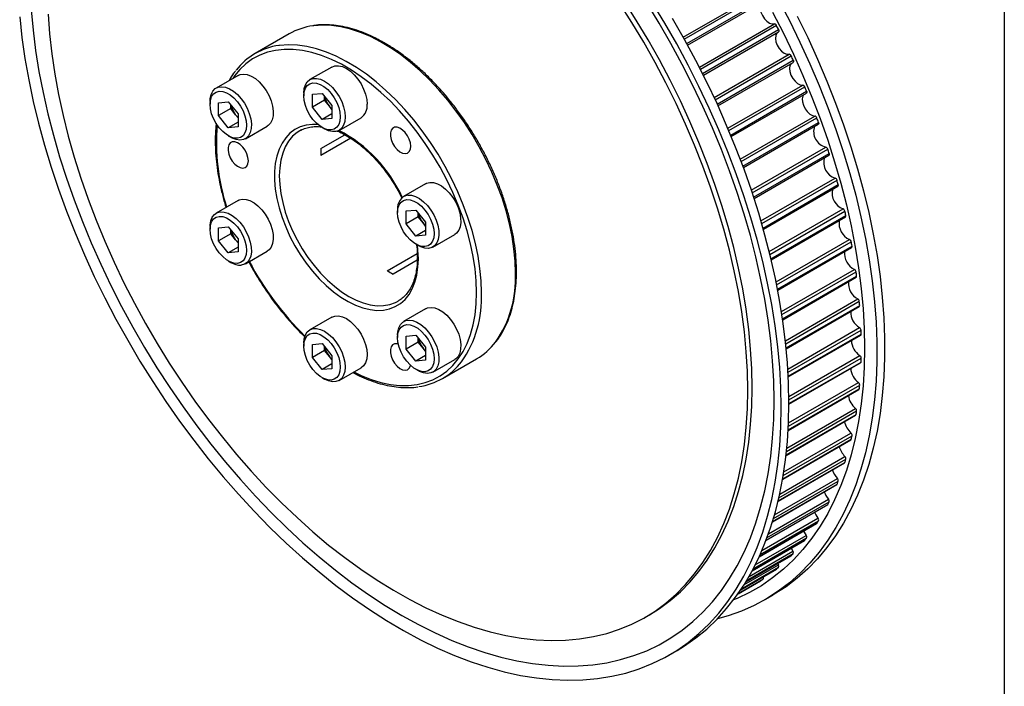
# Model space of a CAD drawing. Header units: millimetres. Extents: x 19 to 819, y 19 to 629.
# Tile 6 of 7: x 676 to 819, y 434 to 530. Entities that reach past the tile are written whole.
import ezdxf

# ---------------------------------------------------------------- set-up
doc = ezdxf.new("R2010")
doc.units = ezdxf.units.MM
doc.header["$LTSCALE"] = 3
doc.layers.add('TEXT', color=140, linetype='Continuous', lineweight=25)

msp = doc.modelspace()

# ---------------------------------------------------------------- linework, layer by layer
for p, q in [((772.495, 527.834), (783.412, 534.136)), ((772.645, 527.565), (783.707, 533.951)), ((772.99, 526.941), (784.052, 533.327)), ((773.129, 526.688), (784.045, 532.99)), ((774.828, 523.482), (785.739, 529.782)), ((774.976, 523.192), (786.033, 529.575)), ((715.213, 528.321), (710.263, 525.464)), ((775.297, 522.558), (786.353, 528.94)), ((775.418, 522.317), (786.338, 528.621)), ((776.991, 519.066), (787.891, 525.359)), ((777.136, 518.755), (788.182, 525.132)), ((777.432, 518.113), (788.475, 524.489)), ((777.536, 517.885), (788.452, 524.187)), ((721.409, 523.509), (718.227, 521.672)), ((707.784, 522.29), (704.602, 520.453)), ((778.976, 514.605), (789.858, 520.887)), ((717.347, 519.726), (717.347, 519.318)), ((718.584, 519.546), (719.998, 519.672)), ((718.584, 517.66), (718.584, 519.546)), ((719.998, 519.672), (721.412, 517.913)), ((779.115, 514.273), (790.144, 520.64)), ((779.385, 513.627), (790.411, 519.992)), ((779.473, 513.412), (790.38, 519.708)), ((703.721, 518.507), (703.721, 518.099)), ((704.959, 518.328), (706.373, 518.454)), ((704.959, 516.442), (704.959, 518.328)), ((706.373, 518.454), (707.787, 516.695)), ((720.352, 518.681), (718.584, 517.66)), ((720.352, 518.681), (720.352, 519.233)), ((721.059, 517.801), (720.352, 518.681)), ((706.727, 517.463), (704.959, 516.442)), ((706.727, 517.463), (706.727, 518.014)), ((707.434, 516.583), (706.727, 517.463)), ((707.787, 516.695), (707.787, 514.809)), ((719.998, 515.901), (718.584, 517.66)), ((721.412, 516.717), (719.998, 515.901)), ((721.412, 517.361), (721.059, 517.801)), ((721.412, 517.913), (721.412, 516.028)), ((706.373, 514.683), (704.959, 516.442)), ((707.787, 515.499), (706.373, 514.683)), ((707.787, 516.143), (707.434, 516.583)), ((721.412, 516.028), (719.998, 515.901)), ((722.477, 514.31), (725.659, 516.147)), ((780.775, 510.118), (791.632, 516.385)), ((780.907, 509.767), (791.913, 516.12)), ((781.149, 509.118), (792.151, 515.469)), ((781.223, 508.916), (792.113, 515.203)), ((707.787, 514.809), (706.373, 514.683)), ((708.851, 513.092), (712.033, 514.929)), ((716.989, 514.37), (716.744, 514.238)), ((719.998, 514.725), (720.351, 514.521)), ((706.373, 513.507), (706.726, 513.303)), ((719.804, 511.651), (723.319, 513.68)), ((724.159, 513.185), (719.804, 510.671)), ((723.321, 513.679), (723.305, 513.672)), ((782.38, 505.624), (793.205, 511.873)), ((782.503, 505.254), (793.48, 511.591)), ((782.716, 504.606), (793.688, 510.94)), ((782.777, 504.418), (793.644, 510.692)), ((783.786, 501.144), (794.57, 507.369)), ((783.898, 500.756), (794.837, 507.071)), ((735.034, 506.559), (731.852, 504.722)), ((784.082, 500.111), (795.015, 506.423)), ((784.131, 499.938), (794.966, 506.193)), ((707.784, 504.122), (704.602, 502.285)), ((730.972, 502.776), (730.972, 502.368)), ((732.209, 502.596), (733.624, 502.723)), ((732.209, 500.711), (732.209, 502.596)), ((733.624, 502.723), (735.038, 500.964)), ((733.977, 501.731), (733.977, 502.283)), ((784.987, 496.696), (795.722, 502.894)), ((785.087, 496.291), (795.981, 502.58)), ((733.977, 501.731), (732.209, 500.711)), ((734.684, 500.851), (733.977, 501.731)), ((735.038, 500.412), (734.684, 500.851)), ((735.038, 500.964), (735.038, 499.078)), ((785.241, 495.654), (796.127, 501.939)), ((785.278, 495.494), (796.074, 501.726)), ((703.721, 500.339), (703.721, 499.931)), ((704.959, 500.16), (706.373, 500.286)), ((704.959, 498.274), (704.959, 500.16)), ((706.373, 500.286), (707.787, 498.527)), ((706.727, 499.294), (706.727, 499.846)), ((733.624, 498.951), (732.209, 500.711)), ((735.038, 499.768), (733.624, 498.951)), ((706.727, 499.294), (704.959, 498.274)), ((706.373, 496.515), (704.959, 498.274)), ((707.434, 498.415), (706.727, 499.294)), ((707.787, 497.975), (707.434, 498.415)), ((707.787, 498.527), (707.787, 496.641)), ((735.038, 499.078), (733.624, 498.951)), ((736.102, 497.36), (739.284, 499.197)), ((785.981, 492.302), (796.656, 498.465)), ((786.066, 491.881), (796.905, 498.138)), ((707.787, 497.331), (706.373, 496.515)), ((707.787, 496.641), (706.373, 496.515)), ((708.851, 494.924), (712.033, 496.761)), ((733.623, 497.775), (733.977, 497.571)), ((786.189, 491.253), (797.019, 497.505)), ((786.217, 491.107), (796.963, 497.31)), ((706.373, 495.339), (706.726, 495.135)), ((729.473, 493.922), (733.83, 496.437)), ((733.836, 495.461), (730.322, 493.433)), ((733.827, 495.456), (733.836, 495.462)), ((786.764, 487.981), (797.368, 494.103)), ((786.832, 487.545), (797.606, 493.764)), ((786.925, 486.929), (797.688, 493.142)), ((786.944, 486.796), (797.628, 492.964)), ((730.964, 489.453), (731.031, 489.49)), ((787.336, 483.753), (797.854, 489.825)), ((787.385, 483.302), (798.08, 489.476)), ((735.034, 488.391), (731.852, 486.554)), ((787.447, 482.701), (798.129, 488.868)), ((787.458, 482.582), (798.068, 488.707)), ((721.409, 487.172), (718.227, 485.336)), ((787.697, 479.638), (798.113, 485.651)), ((787.725, 479.172), (798.326, 485.292)), ((730.972, 484.608), (730.972, 484.2)), ((732.209, 484.428), (733.624, 484.555)), ((732.209, 482.543), (732.209, 484.428)), ((733.624, 484.555), (735.038, 482.795)), ((733.977, 483.563), (733.977, 484.115)), ((787.756, 478.589), (798.342, 484.701)), ((787.761, 478.484), (798.28, 484.556)), ((717.347, 483.39), (717.347, 482.981)), ((718.584, 483.21), (719.998, 483.336)), ((718.584, 481.324), (718.584, 483.21)), ((720.352, 482.345), (718.584, 481.324)), ((719.998, 483.336), (721.412, 481.577)), ((720.352, 482.345), (720.352, 482.897)), ((721.059, 481.465), (720.352, 482.345)), ((733.977, 483.563), (732.209, 482.543)), ((733.624, 480.783), (732.209, 482.543)), ((734.684, 482.683), (733.977, 483.563)), ((735.038, 482.244), (734.684, 482.683)), ((735.038, 482.795), (735.038, 480.91)), ((719.998, 479.565), (718.584, 481.324)), ((721.412, 481.025), (721.059, 481.465)), ((721.412, 481.577), (721.412, 479.691)), ((735.038, 481.6), (733.624, 480.783)), ((735.038, 480.91), (733.624, 480.783)), ((736.102, 479.192), (739.284, 481.029)), ((737.511, 478.264), (742.461, 481.121)), ((787.849, 475.655), (798.143, 481.598)), ((787.854, 475.176), (798.342, 481.231)), ((721.412, 480.381), (719.998, 479.565)), ((721.412, 479.691), (719.998, 479.565)), ((722.477, 477.974), (725.659, 479.811)), ((733.623, 479.607), (733.977, 479.403)), ((787.855, 474.614), (798.326, 480.659)), ((787.855, 474.521), (798.264, 480.53)), ((719.998, 478.389), (720.351, 478.185)), ((787.744, 470.715), (798.019, 476.646)), ((787.749, 470.795), (798.08, 476.759)), ((787.776, 471.333), (798.129, 477.31)), ((787.798, 471.825), (797.945, 477.682)), ((787.55, 468.168), (797.519, 473.923)), ((787.436, 467.084), (797.546, 472.92)), ((787.444, 467.152), (797.606, 473.019)), ((787.499, 467.664), (797.688, 473.546)), ((786.942, 463.65), (796.849, 469.369)), ((786.952, 463.707), (796.905, 469.453)), ((787.033, 464.189), (797.019, 469.954)), ((787.116, 464.705), (796.867, 470.334)), ((786.393, 460.931), (796.127, 466.551)), ((786.511, 461.459), (795.991, 466.932)), ((786.276, 460.435), (795.928, 466.007)), ((786.287, 460.482), (795.981, 466.078)), ((785.756, 458.454), (794.897, 463.731)), ((785.461, 457.465), (794.789, 462.85)), ((785.473, 457.501), (794.837, 462.908)), ((785.598, 457.914), (795.015, 463.35)), ((784.528, 454.767), (793.437, 459.909)), ((784.539, 454.794), (793.48, 459.956)), ((784.679, 455.165), (793.688, 460.366)), ((784.88, 455.718), (793.587, 460.744)), ((783.926, 453.285), (792.069, 457.986)), ((783.522, 452.376), (791.876, 457.199)), ((783.531, 452.396), (791.913, 457.235)), ((783.678, 452.72), (792.151, 457.611)), ((782.657, 450.621), (790.411, 455.097)), ((782.954, 451.199), (790.347, 455.467)), ((782.506, 450.339), (790.115, 454.731)), ((782.513, 450.351), (790.144, 454.757)), ((781.575, 448.714), (788.16, 452.515)), ((781.579, 448.72), (788.182, 452.532)), ((781.704, 448.927), (788.475, 452.836)), ((782.048, 449.513), (788.431, 453.198)), ((788.182, 452.532), (788.16, 452.515)), ((788.188, 453.618), (788.431, 453.198)), ((780.937, 447.709), (786.353, 450.835)), ((781.317, 448.297), (786.327, 451.189)), ((786.211, 451.39), (786.327, 451.189)), ((780.849, 447.576), (786.019, 450.56)), ((780.85, 447.578), (786.033, 450.57)), ((786.033, 450.57), (786.019, 450.56)), ((780.457, 447.003), (783.707, 448.879)), ((780.457, 447.002), (783.703, 448.876)), ((780.489, 447.048), (784.052, 449.105)), ((783.707, 448.879), (783.703, 448.876)), ((780.457, 447.002), (781.587, 447.654)), ((781.594, 447.659), (781.587, 447.654)), ((784.373, 446.14), (785.504, 446.793)), ((766.955, 443.59), (767.592, 443.958)), ((770.463, 438.11), (771.594, 438.763))]:
    msp.add_line(p, q)
at = {"flags": 128}
for points in [[(781.87, 476.555), (781.815, 479.322), (781.65, 482.147), (781.375, 485.023), (780.99, 487.945), (780.498, 490.906), (779.898, 493.899), (779.192, 496.918), (778.382, 499.957), (777.469, 503.009), (776.455, 506.067), (775.342, 509.125), (774.134, 512.176), (772.832, 515.213), (771.439, 518.231), (769.959, 521.221), (768.394, 524.179), (766.748, 527.097), (765.025, 529.97), (763.228, 532.79)], [(782.507, 476.923), (782.451, 479.69), (782.286, 482.514), (782.011, 485.391), (781.627, 488.312), (781.134, 491.273), (780.534, 494.266), (779.828, 497.285), (779.018, 500.324), (778.105, 503.376), (777.091, 506.434), (775.979, 509.492), (774.77, 512.543), (773.468, 515.581), (772.076, 518.598), (770.595, 521.589), (769.031, 524.547), (767.385, 527.465), (765.661, 530.337), (763.864, 533.158)], [(785.688, 475.086), (785.634, 477.92), (785.471, 480.811), (785.199, 483.753), (784.819, 486.741), (784.332, 489.768), (783.739, 492.829), (783.041, 495.917), (782.239, 499.026), (781.335, 502.149), (780.332, 505.281), (779.229, 508.415), (778.031, 511.544), (776.74, 514.664), (775.358, 517.766), (773.887, 520.845), (772.331, 523.895), (770.693, 526.91), (768.977, 529.883), (767.185, 532.808)], [(786.724, 474.051), (786.669, 476.938), (786.503, 479.883), (786.228, 482.88), (785.844, 485.923), (785.352, 489.006), (784.752, 492.124), (784.045, 495.269), (783.234, 498.435), (782.319, 501.617), (781.303, 504.807), (780.188, 508), (778.975, 511.189), (777.667, 514.369), (776.268, 517.531), (774.778, 520.671), (773.203, 523.783), (771.544, 526.859), (769.805, 529.893), (767.989, 532.881)], [(786.293, 533.355), (787.911, 530.261), (789.444, 527.135), (790.889, 523.983), (792.243, 520.811), (793.503, 517.626), (794.668, 514.434), (795.734, 511.241), (796.699, 508.054), (797.563, 504.88), (798.322, 501.723), (798.975, 498.591), (799.522, 495.49), (799.96, 492.426), (800.29, 489.405), (800.51, 486.433), (800.62, 483.517), (800.62, 480.661), (800.51, 477.871), (800.29, 475.153), (799.96, 472.513), (799.522, 469.955), (798.975, 467.485), (798.322, 465.108), (797.563, 462.828), (796.699, 460.65), (795.734, 458.577), (794.668, 456.616), (793.503, 454.768), (792.243, 453.038), (790.889, 451.43), (789.444, 449.946), (787.911, 448.589), (786.293, 447.363), (784.594, 446.269), (782.816, 445.31), (780.963, 444.487), (779.04, 443.803), (777.46, 443.358)], [(784.045, 532.99), (783.815, 532.764), (783.687, 532.416), (783.673, 531.977), (783.775, 531.487), (783.984, 530.99), (784.28, 530.531), (784.637, 530.152), (785.022, 529.887), (785.401, 529.759), (785.739, 529.782)], [(677.719, 531.816), (677.991, 528.873), (678.37, 525.885), (678.857, 522.858), (679.451, 519.797), (680.149, 516.71), (680.95, 513.601), (681.854, 510.477), (682.858, 507.346), (683.96, 504.212), (685.158, 501.082), (686.45, 497.963), (687.832, 494.861), (689.303, 491.781), (690.858, 488.732), (692.496, 485.717), (694.213, 482.744), (696.005, 479.818), (697.868, 476.946), (699.799, 474.133), (701.795, 471.385), (703.85, 468.707), (705.962, 466.104), (708.124, 463.583), (710.335, 461.148), (712.588, 458.804), (714.879, 456.555), (717.204, 454.407), (719.558, 452.363), (721.936, 450.428), (724.334, 448.605), (726.746, 446.899), (729.168, 445.312), (731.595, 443.848), (734.022, 442.51), (736.444, 441.3), (738.856, 440.221), (741.254, 439.276), (743.632, 438.465), (745.986, 437.791), (748.311, 437.255), (750.602, 436.858), (752.855, 436.601), (755.065, 436.485), (757.228, 436.509), (759.339, 436.673), (761.395, 436.978), (763.39, 437.423), (765.322, 438.006), (767.185, 438.727), (768.977, 439.583), (770.693, 440.575), (772.331, 441.698), (773.887, 442.952), (775.358, 444.333), (776.74, 445.84), (778.031, 447.468), (779.229, 449.214), (780.332, 451.075), (781.335, 453.048), (782.239, 455.128), (783.041, 457.311), (783.739, 459.593), (784.332, 461.969), (784.819, 464.434), (785.199, 466.983), (785.471, 469.612), (785.634, 472.315), (785.688, 475.086)], [(680.171, 531.164), (680.391, 528.313), (680.721, 525.413), (681.159, 522.471), (681.706, 519.493), (682.359, 516.486), (683.117, 513.456), (683.979, 510.41), (684.943, 507.355), (686.006, 504.296), (687.167, 501.24), (688.422, 498.195), (689.77, 495.167), (691.207, 492.162), (692.73, 489.187), (694.336, 486.248), (696.021, 483.352), (697.781, 480.505), (699.614, 477.713), (701.515, 474.982), (703.479, 472.318), (705.503, 469.727), (707.581, 467.214), (709.711, 464.785), (711.887, 462.446), (714.103, 460.2), (716.357, 458.054), (718.642, 456.012), (720.953, 454.077), (723.287, 452.255), (725.637, 450.549), (727.998, 448.963), (730.366, 447.501), (732.735, 446.165), (735.101, 444.959), (737.457, 443.884), (739.799, 442.944), (742.122, 442.141), (744.421, 441.476), (746.691, 440.95), (748.927, 440.565), (751.124, 440.322), (753.277, 440.221), (755.381, 440.262), (757.433, 440.446), (759.428, 440.771), (761.361, 441.237), (763.228, 441.844), (765.025, 442.59), (766.748, 443.472), (768.394, 444.49), (769.959, 445.641), (771.439, 446.923), (772.832, 448.332), (774.134, 449.867), (775.342, 451.522), (776.455, 453.296), (777.469, 455.184), (778.382, 457.181), (779.192, 459.285), (779.898, 461.489), (780.498, 463.789), (780.99, 466.181), (781.375, 468.659), (781.65, 471.218), (781.815, 473.852), (781.87, 476.555)], [(785.483, 531.488), (787.039, 528.438), (788.51, 525.358), (789.892, 522.256), (791.184, 519.137), (792.382, 516.007), (793.484, 512.873), (794.488, 509.742), (795.391, 506.618), (796.193, 503.51), (796.891, 500.422), (797.484, 497.361), (797.971, 494.334), (798.351, 491.346), (798.623, 488.403), (798.786, 485.512), (798.841, 482.678), (798.786, 479.907), (798.623, 477.205), (798.351, 474.576), (797.971, 472.026), (797.484, 469.561), (796.891, 467.186), (796.193, 464.904), (795.391, 462.721), (794.488, 460.641), (793.484, 458.668), (792.382, 456.807), (791.184, 455.06), (789.892, 453.432), (788.51, 451.926), (787.039, 450.545), (785.483, 449.291), (783.846, 448.167), (782.129, 447.176), (780.337, 446.319), (779.796, 446.093)], [(789.043, 530.914), (790.575, 527.788), (792.02, 524.636), (793.374, 521.464), (794.635, 518.279), (795.799, 515.087), (796.865, 511.894), (797.831, 508.707), (798.694, 505.533), (799.453, 502.376), (800.106, 499.244), (800.653, 496.143), (801.091, 493.079), (801.421, 490.058), (801.641, 487.087), (801.751, 484.17), (801.751, 481.314), (801.641, 478.524), (801.421, 475.806), (801.091, 473.166), (800.653, 470.608), (800.106, 468.138), (799.453, 465.761), (798.694, 463.481), (797.831, 461.303), (796.865, 459.231), (795.799, 457.269), (794.635, 455.421), (793.374, 453.691), (792.02, 452.083), (790.575, 450.599), (789.043, 449.242), (787.425, 448.016), (785.725, 446.922), (785.504, 446.793)], [(676.052, 530.814), (676.382, 527.793), (676.82, 524.729), (677.367, 521.628), (678.02, 518.496), (678.779, 515.34), (679.642, 512.165), (680.608, 508.978), (681.674, 505.785), (682.838, 502.593), (684.099, 499.408), (685.453, 496.237), (686.898, 493.084), (688.431, 489.958), (690.048, 486.864), (691.748, 483.808), (693.526, 480.796), (695.378, 477.834), (697.302, 474.929), (699.293, 472.085), (701.348, 469.309), (703.462, 466.606), (705.631, 463.981), (707.851, 461.44), (710.117, 458.987), (712.425, 456.629), (714.77, 454.368), (717.148, 452.21), (719.554, 450.159), (721.983, 448.219), (724.431, 446.394), (726.892, 444.687), (729.361, 443.103), (731.834, 441.643), (734.306, 440.312), (736.772, 439.111), (739.227, 438.043), (741.666, 437.11), (744.084, 436.314), (746.476, 435.656), (748.839, 435.139), (751.166, 434.762), (753.454, 434.527), (755.697, 434.434), (757.892, 434.484), (760.034, 434.675), (762.119, 435.008), (764.142, 435.483), (766.1, 436.098), (767.989, 436.851), (769.805, 437.742), (771.544, 438.769), (773.203, 439.93), (774.778, 441.221), (776.268, 442.642), (777.667, 444.189), (778.975, 445.858), (780.188, 447.647), (781.303, 449.552), (782.319, 451.57), (783.234, 453.696), (784.045, 455.925), (784.752, 458.255), (785.352, 460.679), (785.844, 463.193), (786.228, 465.793), (786.503, 468.473), (786.669, 471.227), (786.724, 474.051)], [(748.106, 493.598), (748.051, 495.312), (747.885, 497.081), (747.611, 498.893), (747.229, 500.739), (746.742, 502.607), (746.152, 504.488), (745.463, 506.37), (744.679, 508.242), (743.804, 510.095), (742.843, 511.916), (741.802, 513.697), (740.687, 515.426), (739.504, 517.093), (738.26, 518.69), (736.962, 520.207), (735.617, 521.635), (734.234, 522.966), (732.82, 524.193), (731.382, 525.308), (729.931, 526.305), (728.472, 527.179), (727.017, 527.924), (725.571, 528.536), (724.144, 529.011), (722.744, 529.348), (721.379, 529.543), (720.057, 529.596), (718.785, 529.507), (718.679, 529.493)], [(787.855, 474.704), (787.8, 477.591), (787.635, 480.536), (787.36, 483.533), (786.976, 486.576), (786.483, 489.66), (785.883, 492.777), (785.176, 495.922), (784.365, 499.088), (783.451, 502.27), (782.435, 505.46), (781.319, 508.653), (780.106, 511.843), (778.799, 515.022), (777.399, 518.185), (775.91, 521.325), (774.334, 524.436), (772.675, 527.512), (770.936, 530.546)], [(786.196, 528.539), (786.077, 528.419), (785.925, 528.095), (785.886, 527.673), (785.964, 527.19), (786.151, 526.691), (786.43, 526.22), (786.776, 525.821), (787.158, 525.528), (787.541, 525.369), (787.891, 525.359)], [(786.353, 528.94), (786.375, 528.888), (786.391, 528.835), (786.399, 528.785), (786.399, 528.737), (786.392, 528.695), (786.377, 528.66), (786.355, 528.633), (786.338, 528.621)], [(743.156, 490.74), (743.101, 492.455), (742.936, 494.224), (742.661, 496.036), (742.279, 497.882), (741.792, 499.75), (741.202, 501.631), (740.513, 503.513), (739.729, 505.385), (738.854, 507.237), (737.894, 509.059), (736.853, 510.839), (735.738, 512.568), (734.555, 514.236), (733.31, 515.833), (732.012, 517.349), (730.668, 518.777), (729.284, 520.109), (727.87, 521.335), (726.433, 522.45), (724.981, 523.448), (723.523, 524.321), (722.067, 525.066), (720.621, 525.678), (719.194, 526.154), (717.794, 526.49), (716.429, 526.686), (715.107, 526.739), (713.835, 526.65), (713.729, 526.636)], [(742.449, 490.74), (742.393, 492.444), (742.227, 494.203), (741.951, 496.004), (741.567, 497.84), (741.078, 499.697), (740.485, 501.566), (739.793, 503.436), (739.005, 505.295), (738.127, 507.133), (737.163, 508.938), (736.119, 510.701), (735.001, 512.411), (733.815, 514.058), (732.57, 515.632), (731.271, 517.124), (729.927, 518.526), (728.546, 519.828), (727.135, 521.024), (725.703, 522.106), (724.258, 523.068), (722.809, 523.904), (721.365, 524.61), (719.933, 525.182), (718.522, 525.615), (717.14, 525.908), (715.796, 526.058), (714.498, 526.065), (713.252, 525.929), (712.067, 525.651), (710.949, 525.231), (709.905, 524.674), (708.941, 523.981), (708.063, 523.157), (707.275, 522.208), (707.026, 521.853)], [(788.177, 524.028), (788.161, 524.012), (787.987, 523.714), (787.923, 523.31), (787.976, 522.837), (788.14, 522.337), (788.401, 521.856), (788.735, 521.438), (789.112, 521.12), (789.498, 520.93), (789.858, 520.887)], [(788.475, 524.489), (788.496, 524.436), (788.509, 524.384), (788.514, 524.334), (788.512, 524.289), (788.502, 524.249), (788.485, 524.216), (788.461, 524.192), (788.452, 524.187)], [(707.784, 522.29), (708.079, 522.419), (708.579, 522.489), (709.131, 522.411), (709.712, 522.186), (710.301, 521.824), (710.875, 521.338), (711.411, 520.747)], [(721.409, 523.509), (721.864, 523.677), (722.384, 523.698), (722.948, 523.57), (723.534, 523.298), (724.12, 522.893), (724.684, 522.37), (725.203, 521.749), (725.659, 521.055), (726.033, 520.313), (726.31, 519.553), (726.481, 518.803), (726.539, 518.093)], [(717.347, 519.726), (717.404, 520.369), (717.575, 520.922), (717.853, 521.361), (718.227, 521.671), (718.682, 521.84), (719.202, 521.861), (719.766, 521.733), (720.352, 521.461), (720.938, 521.056), (721.502, 520.533), (722.021, 519.912), (722.477, 519.218), (722.851, 518.476), (723.128, 517.716), (723.299, 516.966), (723.357, 516.256), (723.299, 515.612), (723.128, 515.06), (722.851, 514.62), (722.477, 514.31), (722.021, 514.142), (721.502, 514.121), (720.938, 514.249), (720.352, 514.521), (720.351, 514.521)], [(717.347, 519.318), (717.405, 519.921), (717.576, 520.431), (717.853, 520.825), (718.224, 521.087), (718.672, 521.204), (719.179, 521.172), (719.721, 520.992), (720.275, 520.672), (720.818, 520.226), (721.324, 519.673), (721.773, 519.038), (722.143, 518.348), (722.421, 517.634), (722.592, 516.926), (722.65, 516.256), (722.592, 515.653), (722.421, 515.143), (722.143, 514.749), (721.773, 514.487), (721.324, 514.37), (720.818, 514.402), (720.275, 514.582), (719.721, 514.902), (719.179, 515.348), (718.672, 515.9), (718.224, 516.536), (717.853, 517.225), (717.576, 517.94), (717.405, 518.647), (717.347, 519.318)], [(703.721, 518.507), (703.747, 518.946), (703.881, 519.531), (704.124, 520.01), (704.467, 520.365), (704.897, 520.582), (705.397, 520.652), (705.949, 520.574), (706.53, 520.349), (707.119, 519.987), (707.693, 519.501), (708.229, 518.911), (708.708, 518.238), (709.111, 517.509), (709.422, 516.751), (709.629, 515.995), (709.725, 515.268), (709.706, 514.6), (709.572, 514.014), (709.329, 513.535), (708.986, 513.18), (708.556, 512.963), (708.056, 512.893), (707.504, 512.972), (706.923, 513.196), (706.726, 513.303)], [(705.047, 514.682), (704.599, 515.317), (704.228, 516.007), (703.951, 516.721), (703.779, 517.429), (703.721, 518.099), (703.779, 518.702), (703.951, 519.212), (704.228, 519.607), (704.599, 519.868), (705.047, 519.986), (705.554, 519.954), (706.096, 519.774), (706.65, 519.454), (707.192, 519.008), (707.699, 518.455), (708.147, 517.82), (708.518, 517.13), (708.795, 516.415), (708.967, 515.708), (709.025, 515.038), (708.967, 514.435), (708.795, 513.925), (708.518, 513.53), (708.147, 513.269), (707.699, 513.151), (707.192, 513.183), (706.65, 513.363), (706.096, 513.683), (705.554, 514.129), (705.047, 514.682)], [(711.411, 520.747), (711.89, 520.075), (712.293, 519.346), (712.604, 518.588), (712.811, 517.832), (712.907, 517.105), (712.888, 516.437), (712.754, 515.851), (712.511, 515.372), (712.168, 515.017), (712.033, 514.929)], [(789.974, 519.473), (789.864, 519.29), (789.775, 518.906), (789.802, 518.445), (789.943, 517.947), (790.185, 517.458), (790.506, 517.023), (790.876, 516.68), (791.263, 516.461), (791.632, 516.385)], [(790.411, 519.992), (790.429, 519.939), (790.439, 519.888), (790.442, 519.839), (790.437, 519.796), (790.425, 519.758), (790.405, 519.728), (790.38, 519.708)], [(719.416, 515.136), (718.62, 515.155), (717.697, 515.048), (716.836, 514.798), (716.045, 514.41), (715.335, 513.887), (714.711, 513.233), (714.181, 512.458), (713.75, 511.567), (713.422, 510.572), (713.202, 509.482), (713.091, 508.31), (713.091, 507.066), (713.202, 505.766), (713.422, 504.422), (713.75, 503.049), (714.181, 501.661), (714.711, 500.273), (715.335, 498.899), (716.045, 497.555), (716.836, 496.255), (717.697, 495.011), (718.62, 493.839), (719.595, 492.749), (720.611, 491.753), (721.659, 490.863), (722.727, 490.087), (723.803, 489.434), (724.876, 488.91), (725.935, 488.522), (726.969, 488.272), (727.966, 488.165), (728.917, 488.201), (729.81, 488.379), (730.637, 488.698), (731.388, 489.155), (732.056, 489.744), (732.634, 490.459), (733.115, 491.293), (733.495, 492.237), (733.769, 493.281), (733.935, 494.414), (733.99, 495.623), (733.99, 495.623)], [(792.151, 515.469), (792.166, 515.417), (792.174, 515.366), (792.174, 515.319), (792.167, 515.277), (792.152, 515.242), (792.13, 515.215), (792.113, 515.203)], [(716.744, 514.238), (716.38, 514.004), (715.714, 513.44), (715.138, 512.748), (714.658, 511.937), (714.279, 511.016), (714.005, 509.994), (713.84, 508.884), (713.785, 507.696), (713.84, 506.445), (714.005, 505.143), (714.279, 503.806), (714.658, 502.447), (715.138, 501.082), (715.714, 499.725), (716.38, 498.392), (717.127, 497.097), (717.949, 495.854), (718.836, 494.677), (719.778, 493.578), (720.765, 492.571), (721.787, 491.665), (722.831, 490.871), (723.887, 490.198), (724.943, 489.652), (725.988, 489.24), (727.009, 488.966), (727.997, 488.834), (728.939, 488.844), (729.826, 488.998), (730.647, 489.292), (730.964, 489.453)], [(732.885, 511.995), (732.83, 512.49), (732.669, 513.011), (732.414, 513.521), (732.084, 513.981), (731.702, 514.357), (731.299, 514.622), (730.903, 514.755), (730.544, 514.748), (730.248, 514.6), (730.038, 514.322), (729.929, 513.935), (729.929, 513.468), (730.038, 512.956), (730.248, 512.435), (730.544, 511.946), (730.903, 511.524), (731.299, 511.2), (731.702, 510.999), (732.084, 510.936), (732.414, 511.014), (732.669, 511.229), (732.83, 511.564), (732.885, 511.995)], [(709.286, 509.885), (709.231, 510.379), (709.069, 510.901), (708.814, 511.41), (708.484, 511.87), (708.103, 512.247), (707.699, 512.512), (707.303, 512.645), (706.944, 512.638), (706.649, 512.489), (706.439, 512.212), (706.33, 511.825), (706.33, 511.358), (706.439, 510.845), (706.649, 510.325), (706.944, 509.836), (707.303, 509.414), (707.699, 509.09), (708.103, 508.889), (708.484, 508.825), (708.814, 508.904), (709.069, 509.119), (709.231, 509.454), (709.286, 509.885)], [(793.688, 510.94), (793.701, 510.888), (793.706, 510.838), (793.704, 510.793), (793.694, 510.753), (793.676, 510.721), (793.652, 510.697), (793.644, 510.692)], [(735.034, 506.559), (735.178, 506.631), (735.656, 506.751), (736.193, 506.722), (736.767, 506.545), (737.356, 506.227), (737.937, 505.781), (738.488, 505.223), (738.989, 504.575), (739.419, 503.862), (739.762, 503.111), (740.005, 502.351), (740.139, 501.611), (740.158, 500.92), (740.062, 500.304), (739.854, 499.787), (739.543, 499.389), (739.284, 499.197)], [(707.784, 504.122), (707.927, 504.194), (708.406, 504.314)], [(708.406, 504.314), (708.943, 504.285), (709.516, 504.109), (710.105, 503.791), (710.686, 503.344), (711.238, 502.787), (711.738, 502.139), (712.168, 501.425), (712.511, 500.674), (712.754, 499.914), (712.888, 499.174), (712.907, 498.483), (712.811, 497.868), (712.604, 497.351), (712.293, 496.953), (712.033, 496.761)], [(732.298, 504.254), (732.804, 504.222), (733.346, 504.042), (733.901, 503.722), (734.443, 503.276), (734.949, 502.723), (735.398, 502.088), (735.769, 501.398), (736.046, 500.684), (736.217, 499.976), (736.275, 499.306), (736.217, 498.703), (736.046, 498.193), (735.769, 497.799), (735.398, 497.537), (734.949, 497.42), (734.443, 497.452), (733.901, 497.632), (733.346, 497.952), (732.804, 498.398), (732.298, 498.951), (731.849, 499.586), (731.478, 500.276), (731.201, 500.99), (731.03, 501.698), (730.972, 502.368), (731.03, 502.971), (731.201, 503.481), (731.478, 503.875), (731.849, 504.137), (732.298, 504.254)], [(732.475, 504.914), (733.011, 504.885), (733.585, 504.708), (734.174, 504.391), (734.755, 503.944), (735.306, 503.386), (735.807, 502.738), (736.237, 502.025), (736.58, 501.274), (736.823, 500.514), (736.957, 499.774), (736.976, 499.083), (736.88, 498.467), (736.672, 497.95), (736.361, 497.552), (735.959, 497.288), (735.48, 497.168), (734.943, 497.197), (734.369, 497.374), (733.977, 497.571)], [(703.721, 500.339), (703.728, 500.563), (703.824, 501.178), (704.031, 501.695), (704.342, 502.093), (704.745, 502.358), (705.224, 502.477), (705.761, 502.448), (706.334, 502.272), (706.923, 501.954), (707.504, 501.508), (708.056, 500.95), (708.556, 500.302), (708.986, 499.588), (709.329, 498.837), (709.572, 498.077), (709.706, 497.337), (709.725, 496.646), (709.629, 496.031), (709.422, 495.514), (709.111, 495.116), (708.708, 494.852), (708.229, 494.732), (708.229, 494.732)], [(707.699, 494.983), (707.192, 495.015), (706.65, 495.195), (706.096, 495.515), (705.554, 495.961), (705.047, 496.514), (704.599, 497.149), (704.228, 497.839), (703.951, 498.553), (703.779, 499.261), (703.721, 499.931), (703.779, 500.534), (703.951, 501.044), (704.228, 501.439), (704.599, 501.7), (705.047, 501.818), (705.554, 501.786), (706.096, 501.606), (706.65, 501.286), (707.192, 500.84), (707.699, 500.287), (708.147, 499.652), (708.518, 498.962), (708.795, 498.247), (708.967, 497.54), (709.025, 496.87), (708.967, 496.266), (708.795, 495.757), (708.518, 495.362), (708.147, 495.101), (707.699, 494.983)], [(733.99, 495.623), (733.935, 496.897), (733.854, 497.642)], [(724.634, 479.219), (725.703, 478.709), (727.135, 478.138), (728.546, 477.705), (729.927, 477.412), (731.271, 477.262), (732.57, 477.254), (733.815, 477.39), (735.001, 477.669), (736.119, 478.088), (737.163, 478.646), (738.127, 479.338), (739.005, 480.162), (739.793, 481.112), (740.485, 482.182), (741.078, 483.367), (741.567, 484.659), (741.951, 486.051), (742.227, 487.534), (742.393, 489.1), (742.449, 490.74)], [(735.034, 488.391), (735.33, 488.519), (735.83, 488.59), (736.381, 488.511), (736.963, 488.286), (737.551, 487.924), (738.125, 487.439), (738.662, 486.848), (739.141, 486.175), (739.543, 485.446), (739.854, 484.689), (740.062, 483.932), (740.158, 483.206), (740.139, 482.537), (740.005, 481.952), (739.762, 481.472), (739.419, 481.118), (739.284, 481.029)], [(721.409, 487.172), (721.864, 487.341), (722.384, 487.362), (722.948, 487.234), (723.534, 486.962), (724.12, 486.557), (724.684, 486.034), (725.203, 485.413), (725.659, 484.719), (726.033, 483.977), (726.31, 483.217), (726.481, 482.467), (726.539, 481.757), (726.481, 481.113), (726.31, 480.561), (726.033, 480.121), (725.659, 479.811), (725.659, 479.811)], [(730.972, 484.608), (730.998, 485.046), (731.131, 485.631), (731.375, 486.111), (731.718, 486.466), (732.148, 486.682), (732.648, 486.753), (733.199, 486.674), (733.781, 486.449), (734.369, 486.087), (734.943, 485.602), (735.48, 485.011)], [(717.347, 483.39), (717.404, 484.033), (717.575, 484.586), (717.853, 485.025), (718.227, 485.335), (718.682, 485.504), (719.202, 485.525), (719.766, 485.397), (720.352, 485.125), (720.938, 484.72), (721.502, 484.197), (722.021, 483.576), (722.477, 482.882), (722.851, 482.14), (723.128, 481.38), (723.299, 480.63), (723.357, 479.92)], [(734.949, 484.555), (735.398, 483.92), (735.769, 483.23), (736.046, 482.516), (736.217, 481.808), (736.275, 481.138), (736.217, 480.535), (736.046, 480.025), (735.769, 479.631), (735.398, 479.369), (734.949, 479.252), (734.443, 479.284), (733.901, 479.464), (733.346, 479.784), (732.804, 480.23), (732.298, 480.783), (731.849, 481.418), (731.478, 482.108), (731.201, 482.822), (731.03, 483.53), (730.972, 484.2), (731.03, 484.803), (731.201, 485.313), (731.478, 485.707), (731.849, 485.969), (732.298, 486.086), (732.804, 486.054), (733.346, 485.874), (733.901, 485.554), (734.443, 485.108), (734.949, 484.555)], [(722.65, 479.92), (722.592, 479.317), (722.421, 478.807), (722.143, 478.412), (721.773, 478.151), (721.324, 478.034), (720.818, 478.066), (720.275, 478.245), (719.721, 478.565), (719.179, 479.012), (718.672, 479.564), (718.224, 480.199), (717.853, 480.889), (717.576, 481.604), (717.405, 482.311), (717.347, 482.981), (717.405, 483.585), (717.576, 484.095), (717.853, 484.489), (718.224, 484.751), (718.672, 484.868), (719.179, 484.836), (719.721, 484.656), (720.275, 484.336), (720.818, 483.89), (721.324, 483.337), (721.773, 482.702), (722.143, 482.012), (722.421, 481.298), (722.592, 480.59), (722.65, 479.92)], [(735.48, 485.011), (735.959, 484.338), (736.361, 483.609), (736.672, 482.852), (736.88, 482.096), (736.976, 481.369), (736.957, 480.7), (736.823, 480.115), (736.58, 479.636), (736.237, 479.281), (735.807, 479.064), (735.306, 478.993), (734.755, 479.072), (734.174, 479.297), (733.977, 479.403)], [(731.087, 483.242), (730.903, 483.287), (730.544, 483.28), (730.248, 483.132), (730.038, 482.854), (729.929, 482.467), (729.929, 482), (730.038, 481.488), (730.248, 480.967), (730.544, 480.478), (730.903, 480.056), (731.299, 479.732), (731.702, 479.531), (732.084, 479.468), (732.414, 479.546), (732.669, 479.761), (732.83, 480.096), (732.852, 480.185)], [(723.357, 479.92), (723.299, 479.276), (723.128, 478.724), (722.851, 478.284), (722.477, 477.974), (722.021, 477.806), (721.502, 477.785), (720.938, 477.913), (720.352, 478.185), (720.351, 478.185)], [(767.592, 443.958), (769.031, 444.858), (770.595, 446.009), (772.076, 447.29), (773.468, 448.7), (774.77, 450.234), (775.979, 451.89), (777.091, 453.663), (778.105, 455.551), (779.018, 457.549), (779.828, 459.652), (780.534, 461.856), (781.134, 464.157), (781.627, 466.549), (782.011, 469.027), (782.286, 471.585), (782.451, 474.219), (782.507, 476.923)], [(771.594, 438.763), (772.675, 439.422), (774.334, 440.583), (775.91, 441.875), (777.399, 443.295), (778.799, 444.842), (780.106, 446.511), (781.319, 448.3), (782.435, 450.206), (783.451, 452.223), (784.365, 454.349), (785.176, 456.578), (785.883, 458.908), (786.483, 461.332), (786.976, 463.846), (787.36, 466.446), (787.635, 469.126), (787.8, 471.88), (787.855, 474.704)], [(793.48, 459.956), (793.459, 459.927), (793.437, 459.909)], [(791.581, 458.838), (791.765, 458.439), (792.069, 457.986)], [(791.913, 457.235), (791.89, 457.209), (791.876, 457.199)], [(789.98, 456.105), (790.06, 455.932), (790.347, 455.467)], [(790.144, 454.757), (790.12, 454.734), (790.115, 454.731)], [(784.057, 449.428), (784.072, 449.398), (784.091, 449.345), (784.103, 449.293), (784.108, 449.244), (784.105, 449.199), (784.094, 449.16), (784.076, 449.128), (784.052, 449.105)]]:
    msp.add_lwpolyline(points, dxfattribs=at)
for centre, radius, start, end in [((719.919, 520.114), 9.461, 97.53454, 119.83094), ((785.745, 529.478), 0.304, 18.61299, 91.02751), ((670.041, 470.724), 130.068, 26.58867, 26.90188), ((714.97, 517.311), 9.407, 97.57817, 142.46676), ((787.87, 525.032), 0.327, 17.65708, 86.28758), ((672.032, 471.677), 127.859, 24.39632, 24.71312), ((789.809, 520.54), 0.35, 16.60245, 81.93743), ((675.008, 472.964), 124.617, 22.17153, 22.4938), ((723.619, 519.875), 3.294, 192.3087, 219.00933), ((724.517, 517.836), 2.038, 304.05635, 7.25583), ((709.994, 518.657), 3.294, 192.3087, 219.00933), ((723.326, 519.608), 2.899, 218.54685, 228.68881), ((709.701, 518.39), 2.899, 218.54685, 228.68881), ((791.554, 516.021), 0.372, 15.44023, 77.94351), ((678.92, 474.478), 120.422, 19.9009, 20.23061), ((735.148, 512.551), 30.502, 175.23962, 197.92164), ((712.909, 496.04), 20.598, 24.50263, 62.40815), ((793.748, 514.115), 2.306, 160.26125, 256.38491), ((733.264, 511.161), 13.469, 177.91543, 182.08457), ((793.098, 511.494), 0.393, 14.16514, 74.27255), ((683.691, 476.11), 115.38, 17.57023, 17.90949), ((795.311, 509.67), 2.417, 164.67653, 252.14596), ((794.435, 506.98), 0.412, 12.77359, 70.89297), ((689.219, 477.75), 109.613, 15.16433, 15.51538), ((796.59, 505.206), 2.47, 167.56972, 249.43125), ((794.833, 506.342), 0.2, 311.88462, 24.13227), ((732.887, 503.027), 1.932, 102.33279, 187.46587), ((795.56, 502.497), 0.429, 11.26235, 67.7757), ((695.379, 479.295), 103.261, 12.66671, 13.03201), ((737.244, 502.925), 3.294, 192.3087, 219.00933), ((736.952, 502.658), 2.899, 218.54685, 228.68881), ((797.675, 500.795), 2.543, 170.8021, 246.37999), ((795.953, 501.869), 0.188, 310.19216, 21.64361), ((709.994, 500.489), 3.294, 192.3087, 219.00933), ((709.701, 500.221), 2.899, 218.54685, 228.68881), ((796.468, 498.064), 0.443, 9.62771, 64.89461), ((702.029, 480.654), 96.474, 10.05938, 10.44162), ((798.521, 496.433), 2.6, 173.70069, 243.66567), ((796.853, 497.448), 0.176, 308.55108, 18.94274), ((708.134, 497.384), 2.654, 237.95377, 272.04395), ((748.153, 515.752), 43.817, 207.89015, 225.62978), ((736.626, 505.332), 13.466, 237.91778, 242.0876), ((797.157, 493.702), 0.453, 7.86477, 62.22665), ((709.013, 481.747), 89.404, 7.3226, 7.72474), ((732.036, 492.775), 16.091, 325.02621, 2.92955), ((799.137, 492.146), 2.651, 176.49706, 241.05728), ((797.525, 493.098), 0.169, 307.75674, 15.22818), ((727.086, 489.918), 16.091, 325.02621, 2.92955), ((797.622, 489.428), 0.46, 5.9671, 59.75175), ((716.169, 482.511), 82.206, 4.43465, 4.85994), ((799.521, 487.951), 2.697, 179.20897, 238.53764), ((797.975, 488.835), 0.158, 306.19476, 12.10908), ((797.864, 485.261), 0.463, 3.92637, 57.45277), ((723.333, 482.904), 75.031, 1.37173, 1.82371), ((737.244, 484.757), 3.294, 192.3087, 219.00933), ((799.67, 483.868), 2.736, 181.85297, 236.09083), ((798.196, 484.678), 0.148, 304.75812, 8.68831), ((723.619, 483.539), 3.294, 192.3087, 219.00933), ((736.952, 484.49), 2.899, 218.54685, 228.68881), ((737.681, 489.331), 9.5, 300.20791, 322.53066), ((723.326, 483.272), 2.899, 218.54685, 228.68881), ((797.88, 481.217), 0.462, 1.73212, 55.31523), ((730.345, 482.904), 68.018, 358.10787, 358.59041), ((732.813, 486.403), 9.392, 277.5243, 322.57062), ((799.656, 479.954), 2.844, 185.14202, 233.00463), ((798.18, 480.65), 0.146, 304.97234, 3.43768), ((797.671, 477.315), 0.458, 359.3715, 53.32718), ((797.943, 476.76), 0.137, 303.63592, 359.55774), ((737.055, 482.511), 61.296, 354.6152, 355.13241), ((799.345, 476.15), 2.881, 187.70675, 230.64918), ((797.239, 473.571), 0.45, 356.82911, 51.47895), ((797.477, 473.029), 0.129, 302.48618, 355.31238), ((743.329, 481.747), 54.974, 350.86444, 351.42057), ((798.849, 472.535), 2.962, 190.57701, 227.99549), ((796.782, 469.475), 0.125, 302.32782, 349.90056), ((796.584, 469.999), 0.438, 354.08676, 49.76293), ((749.052, 480.654), 49.146, 346.82599, 347.42526), ((798.078, 469.073), 2.99, 193.05686, 225.74048), ((754.134, 479.295), 43.885, 342.47175, 343.11801), ((795.709, 466.616), 0.423, 351.12332, 48.17328), ((795.866, 466.108), 0.118, 301.41829, 345.07122), ((797.115, 465.823), 3.05, 195.70565, 223.32592), ((794.618, 463.435), 0.406, 347.91462, 46.70559), ((794.732, 462.946), 0.113, 300.7422, 339.84921), ((758.511, 477.749), 39.242, 337.77786, 338.47414), ((795.9, 462.764), 3.07, 198.15802, 221.11843), ((762.146, 476.108), 35.252, 332.72866, 333.47653), ((793.316, 460.47), 0.386, 344.43346, 45.3564), ((791.807, 457.732), 0.365, 340.64979, 44.12249), ((765.035, 474.476), 31.933, 327.32149, 328.12032), ((767.199, 472.961), 29.29, 321.57214, 322.41834), ((790.097, 455.234), 0.342, 336.5313, 42.99982), ((768.69, 471.673), 27.318, 315.51949, 316.40592), ((788.194, 452.985), 0.319, 332.0444, 41.98207), ((769.583, 470.719), 26.011, 309.22778, 310.14367), ((786.105, 450.995), 0.295, 327.15599, 41.05849), ((769.975, 470.199), 25.36, 302.78471, 303.71622)]:
    msp.add_arc(centre, radius, start, end)
for points, knots in [([(748.252, 493.802), (748.249, 494.085), (748.241, 494.904), (748.152, 496.299), (747.952, 497.994), (747.654, 499.724), (747.26, 501.478), (746.772, 503.249), (746.194, 505.027), (745.527, 506.803), (744.776, 508.568), (743.945, 510.314), (743.037, 512.031), (742.057, 513.711), (741.01, 515.346), (739.902, 516.927), (738.738, 518.447), (737.523, 519.897), (736.264, 521.27), (734.967, 522.559), (733.639, 523.758), (732.286, 524.861), (730.914, 525.861), (729.53, 526.754), (728.142, 527.535), (726.756, 528.199), (725.378, 528.743), (724.017, 529.163), (722.679, 529.456), (721.371, 529.625), (720.105, 529.651), (719.247, 529.616), (718.827, 529.535), (718.799, 529.529)], [0, 0, 0, 0, 0.0178244, 0.0516433, 0.085458, 0.1192634, 0.1530588, 0.1868441, 0.2206203, 0.2543887, 0.2881507, 0.3219082, 0.3556628, 0.3894164, 0.4231708, 0.4569272, 0.4906876, 0.5244538, 0.5582277, 0.592011, 0.6258054, 0.6596123, 0.6934325, 0.7272661, 0.7611121, 0.7949672, 0.8288245, 0.8626716, 0.8964923, 0.9302655, 0.963966, 0.9975683, 1, 1, 1, 1]), ([(707.427, 522.948), (707.332, 522.832), (706.985, 522.408), (706.67, 521.929), (706.476, 521.542), (706.472, 521.533)], [0, 0, 0, 0, 0.26906214, 0.98344078, 1, 1, 1, 1]), ([(704.62, 515.364), (704.603, 515.236), (704.52, 514.615), (704.469, 513.436), (704.472, 511.834), (704.582, 510.176), (704.79, 508.478), (705.092, 506.746), (705.5, 504.99), (705.819, 503.775), (706.026, 503.148), (706.037, 503.114)], [0, 0, 0, 0, 0.03568828, 0.1723303, 0.30901294, 0.44568993, 0.58233965, 0.7189519, 0.8555231, 0.99205408, 1, 1, 1, 1]), ([(716.977, 514.352), (717.015, 514.374), (717.278, 514.53), (717.83, 514.704), (718.634, 514.853), (719.333, 514.886), (719.774, 514.827), (719.911, 514.809)], [0, 0, 0, 0, 0.0470136, 0.32540409, 0.60239751, 0.8765819, 1, 1, 1, 1]), ([(722.132, 514.236), (722.184, 514.218), (722.553, 514.086), (723.26, 513.727), (724.241, 513.156), (725.221, 512.465), (726.189, 511.674), (727.136, 510.786), (728.051, 509.811), (728.926, 508.758), (729.753, 507.638), (730.518, 506.459), (731.143, 505.39), (731.479, 504.707), (731.608, 504.443)], [0, 0, 0, 0, 0.0150928, 0.1076355, 0.2001194, 0.2926065, 0.3851437, 0.4777502, 0.5704279, 0.6631684, 0.7559587, 0.848783, 0.9416244, 1, 1, 1, 1]), ([(733.717, 497.721), (733.721, 497.697), (733.791, 497.264), (733.829, 496.63), (733.84, 496.038), (733.844, 495.828)], [0, 0, 0, 0, 0.0356463, 0.6563996, 1, 1, 1, 1]), ([(709.354, 495.214), (709.489, 494.958), (709.924, 494.129), (710.738, 492.765), (711.785, 491.132), (712.898, 489.556), (714.066, 488.04), (715.284, 486.597), (716.424, 485.35), (717.17, 484.624), (717.482, 484.321)], [0, 0, 0, 0, 0.0624057, 0.2019411, 0.34148, 0.481028, 0.6205929, 0.7601823, 0.899804, 1, 1, 1, 1]), ([(733.844, 495.828), (733.841, 495.632), (733.833, 495.063), (733.749, 494.169), (733.56, 493.182), (733.281, 492.28), (732.917, 491.472), (732.471, 490.762), (731.943, 490.161), (731.44, 489.725), (731.087, 489.537), (730.961, 489.47)], [0, 0, 0, 0, 0.0643929, 0.1871062, 0.3097998, 0.4325622, 0.5556061, 0.6792551, 0.803916, 0.9299388, 1, 1, 1, 1]), ([(745.304, 483.646), (745.413, 483.78), (745.773, 484.224), (746.293, 485.087), (746.863, 486.228), (747.335, 487.471), (747.714, 488.8), (747.996, 490.212), (748.179, 491.698), (748.246, 492.908), (748.251, 493.621), (748.252, 493.802)], [0, 0, 0, 0, 0.05530106, 0.18293425, 0.31100856, 0.43949304, 0.56831307, 0.69737803, 0.8266018, 0.95591355, 1, 1, 1, 1]), ([(724.48, 479.13), (724.544, 479.094), (725.072, 478.798), (726.06, 478.353), (727.437, 477.809), (728.797, 477.399), (730.133, 477.114), (731.439, 476.953), (732.701, 476.938), (733.531, 476.974), (733.923, 477.051), (733.924, 477.051)], [0, 0, 0, 0, 0.01963158, 0.1599409, 0.30025605, 0.44052495, 0.58067967, 0.72063077, 0.86027324, 0.99950279, 1, 1, 1, 1])]:
    msp.add_open_spline(points, degree=3, knots=knots)
at = {"layer": 'TEXT'}
msp.add_line((819.15, 628.65), (819.15, 19.05), dxfattribs=at)

doc.saveas('drawing.dxf')
